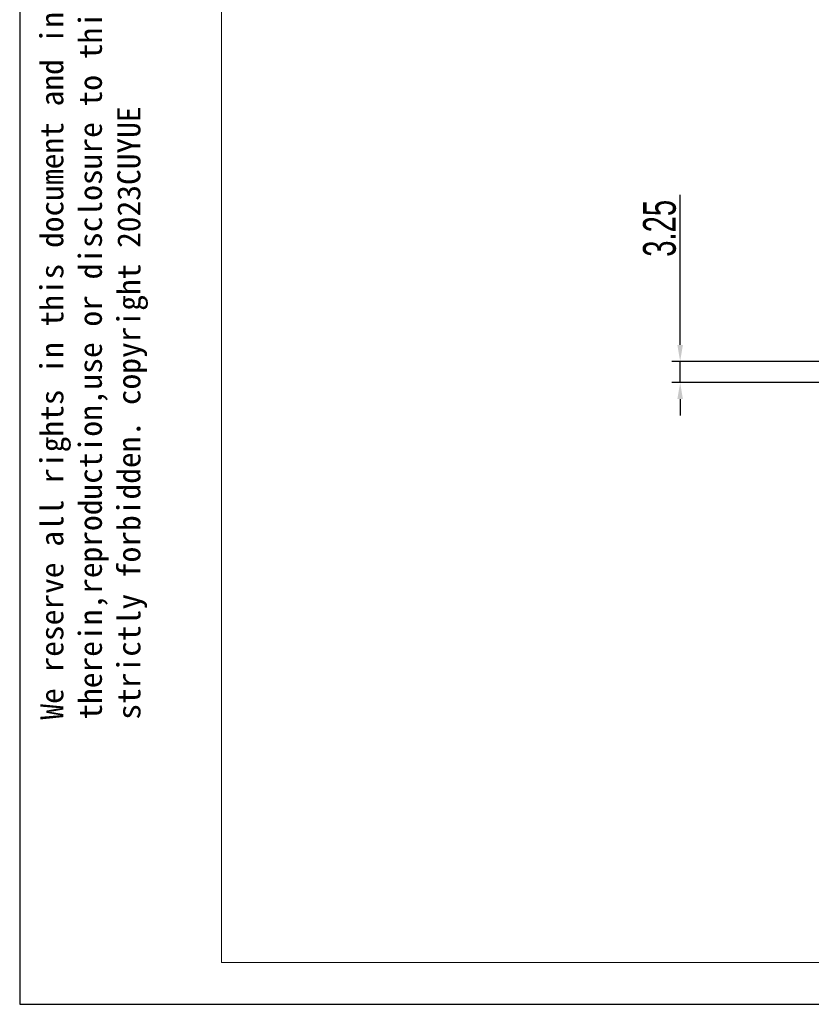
# Model space of a CAD drawing. Header units: millimetres. Extents: x 2938 to 3451, y 1869 to 2231.
# Tile 1 of 30: x 2938 to 3059, y 1869 to 2019. Entities that reach past the tile are written whole.
import ezdxf

# ---------------------------------------------------------------- set-up
doc = ezdxf.new("R2010")
doc.units = ezdxf.units.MM
doc.layers.add('实线层', color=7, linetype='Continuous', lineweight=30)
doc.layers.add('粗实线层', color=7, linetype='Continuous', lineweight=35)
doc.styles.get("Standard").update_dxf_attribs({"font": 'arial.ttf'})
doc.styles.add('标准', font='txt', dxfattribs={"width": 0.667})
doc.dimstyles.new('对齐', dxfattribs={"dimtxt": 3, "dimasz": 2.5, "dimexe": 1.25, "dimexo": 0.625, "dimtad": 1, "dimdsep": 46, "dimtxsty": '标准', "dimcen": 2.5, "dimclrd": 3, "dimclre": 3, "dimclrt": 3, "dimadec": 0, "dimazin": 0, "dimtfac": 1, "dimtmove": 0, "dimatfit": 3, "dimfxl": 1, "dimarcsym": 0})

# ---------------------------------------------------------------- blocks, each defined once
blk = doc.blocks.new('*D20')
at = {"color": 3, "linetype": 'Continuous', "lineweight": -2, "transparency": 16777216}
for p, q in [((3039.25, 1969.2), (3039.25, 1992.1)), ((3065.35, 1966.7), (3038, 1966.7)), ((3039.25, 1963.45), (3039.25, 1966.7)), ((3063.29, 1963.45), (3038, 1963.45)), ((3039.25, 1960.95), (3039.25, 1958.45))]:
    blk.add_line(p, q, dxfattribs=at)
at = {"color": 3, "linetype": 'Continuous', "transparency": 16777216}
for points in [[(3038.83, 1969.2), (3039.67, 1969.2), (3039.25, 1966.7)], [(3038.83, 1960.95), (3039.67, 1960.95), (3039.25, 1963.45)]]:
    blk.add_solid(points, dxfattribs=at)
at = {"layer": 'Defpoints', "color": 0, "linetype": 'Continuous', "transparency": 16777216}
for p in [(3039.25, 1966.7), (3065.98, 1966.7), (3063.91, 1963.45)]:
    blk.add_point(p, dxfattribs=at)
at = {"color": 3, "linetype": 'Continuous', "lineweight": 18, "transparency": 16777216, "insert": (3036.12, 1987), "char_height": 5, "width": 19.3542, "attachment_point": 5, "rotation": 90, "style": '标准'}
blk.add_mtext('3.25', dxfattribs=at)

msp = doc.modelspace()

# ---------------------------------------------------------------- linework, layer by layer
at = {"lineweight": 13}
msp.add_line((2969.253, 1874.964), (2969.253, 2222.589), dxfattribs=at)
at = {"linetype": 'Continuous', "lineweight": 13}
msp.add_line((2969.253, 1874.964), (3442.7, 1874.964), dxfattribs=at)
at = {"layer": '实线层'}
for p, q in [((2938.471, 2231.223), (2938.471, 1868.592)), ((2938.471, 1868.592), (3451.334, 1868.592))]:
    msp.add_line(p, q, dxfattribs=at)

# ---------------------------------------------------------------- texts
at = {"layer": '粗实线层', "color": 3, "insert": (2941.603, 1912.024), "char_height": 3.527183, "width": 207.2221, "attachment_point": 1, "rotation": 90}
msp.add_mtext('{\\fSimHei|b0|i0|c0|p34;We reserve all rights in this document and in the information contained therein,reproduction,use or disclosure to third parties without express authority is strictly forbidden. copyright 2023CUYUE}', dxfattribs=at)

# ---------------------------------------------------------------- dimensions: what is measured, and where the dimension line sits
at = {"color": 7, "linetype": 'Continuous', "lineweight": 18}
dim = msp.add_linear_dim(base=(3039.25, 1966.697), p1=(3063.911, 1963.447), p2=(3065.976, 1966.697), angle=90, dimstyle='对齐', override={"dimtxt": 5, "dimsah": 1}, dxfattribs=at)
dim.commit()
dim.dimension.update_dxf_attribs({"geometry": '*D20', "text_midpoint": (3039.25, 1986.997), "dimtype": 160})

doc.saveas('drawing.dxf')
